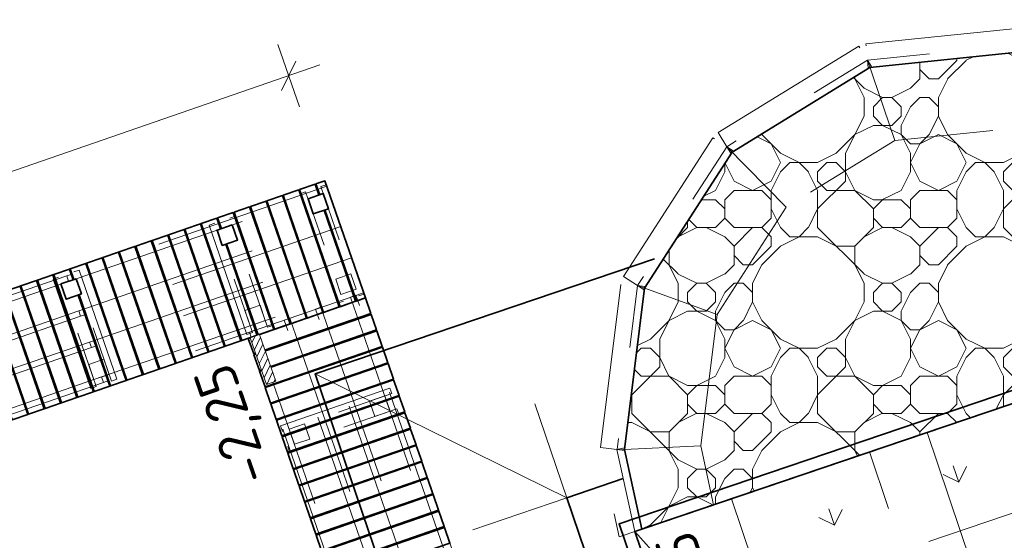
# Model space of a CAD drawing. Header units: metres. Extents: x 264779 to 275389, y 575281 to 580396.
# Tile 66 of 174: x 265268 to 265280, y 577023 to 577029. Entities that reach past the tile are written whole.
import ezdxf

# ---------------------------------------------------------------- set-up
doc = ezdxf.new("R2010")
doc.units = ezdxf.units.M
doc.set_wipeout_variables(frame=1)
doc.linetypes.add('HIDDEN', pattern=[9.524999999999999, 6.35, -3.175])
doc.layers.add('N-GV-GR-GRAS_BERMKRUIDENMENGSEL-A', color=7, linetype='Continuous', lineweight=18, true_color=0x00a500)
for name, color, linetype, lineweight in [('N-WA-RI-DETAIL1-G', 1, 'HIDDEN', 18), ('N-WE-GK-BESCHOEIING-G', 130, 'B-WE-GK-BESCHOEIING_TYPE_1-G', 35), ('N-WE-GK-BESCHOEIING_ACHTERKANT-G', 130, 'Continuous', 35), ('N-WE-GW-TALUD_KRUIN-G', 3, 'Continuous', 35), ('N-WE-GW-TALUD_TEEN-G', 94, 'Continuous', 35), ('N-WE-GW-TALUDARCERING-G', 90, 'Continuous', 18), ('N-WE-GW-TALUDARCERING_LANG-G', 60, 'Continuous', 13), ('N-WE-GW-WATERGANG_BODEM-G', 44, 'Continuous', 35), ('N-WE-IE-MEUBILAIR_WATERWEGMEUBILAIR_KIKKER-S', 11, 'Continuous', 18), ('N-WE-OG-TOPOGRAFIE-G', 7, 'Continuous', 35), ('N-WE-VH-VERHARDING_STORTSTEEN-A', 7, 'Continuous', 18), ('N-XX-AL-HOOGTELABEL-T25-M', 7, 'Continuous', 25), ('N-XX-AL-TOPOGRAFIE-G', 7, 'Continuous', 35), ('X-XX-AL-AANPIJLING-T25', 7, 'Continuous', 25)]:
    doc.layers.add(name, color=color, linetype=linetype, lineweight=lineweight)
doc.layers.add('X-XX-AL-HULPLAAG-G', color=6, linetype='Continuous', lineweight=18, plot=False)
doc.styles.add('NLCS-ISO-ANNOTATIVE-T25', font='NLCS-ISO.ttf', dxfattribs={"height": 2.5})
doc.styles.add('NLCS-ISO-M1000-T25', font='NLCS-ISO.ttf', dxfattribs={"height": 2.5})
doc.linetypes.add('B-WE-GK-BESCHOEIING_TYPE_1-G', pattern='A,7.5,[151,NLCS.shx,S=2,R=0,X=-0.25,Y=0.6],2.5', length=10)
doc.dimstyles.new('NLCS-ANNOTATIVE-T25-SCHRAP', dxfattribs={"dimtxt": 2.5, "dimasz": 1.4, "dimexe": 2, "dimexo": 2, "dimgap": 0.7, "dimtad": 1, "dimzin": 0, "dimtxsty": 'NLCS-ISO-ANNOTATIVE-T25', "dimblk": 'OBLIQUE', "dimcen": 2.5, "dimdle": 2, "dimclrd": 256, "dimclre": 256, "dimclrt": 256, "dimadec": 1, "dimazin": 0, "dimtfac": 1, "dimtofl": 0, "dimtmove": 1, "dimatfit": 0, "dimldrblk": 'OBLIQUE', "dimfxl": 2, "dimfxlon": 1, "dimtfillclr": 256, "dimtolj": 1, "dimtzin": 0, "dimlwd": 18, "dimlwe": 18, "dimarcsym": 0})

# ---------------------------------------------------------------- blocks, each defined once
blk = doc.blocks.new('_Oblique')
at = {"color": 0, "linetype": 'ByBlock', "lineweight": -2}
blk.add_line((-0.5, -0.5), (0.5, 0.5), dxfattribs=at)
blk = doc.blocks.new('*D58')
at = {"layer": 'Defpoints', "color": 0, "transparency": 16777216}
for p in [(265271.6326178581, 577028.515138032), (265272.072027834, 577027.2419269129), (265263.0917926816, 577024.1426727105)]:
    blk.add_point(p, dxfattribs=at)
at = {"layer": 'X-XX-AL-AANPIJLING-T25', "lineweight": 18, "transparency": 16777216}
for p, q in [((265271.7631127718, 577028.1370228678), (265271.5021229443, 577028.8932531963)), ((265262.2742675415, 577025.2853889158), (265272.0107330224, 577028.6456329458)), ((265262.7828776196, 577025.0377686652), (265262.521887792, 577025.7939989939))]:
    blk.add_line(p, q, dxfattribs=at)
at = {"layer": 'X-XX-AL-AANPIJLING-T25', "lineweight": 18, "transparency": 16777216, "xscale": 0.28, "yscale": 0.28, "zscale": 0.28}
for p, rotation in [((265271.6326178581, 577028.515138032), 19.04055235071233), ((265262.6523827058, 577025.4158838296), 199.0405523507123)]:
    blk.add_blockref('_Oblique', p, dxfattribs=dict(at, rotation=rotation))
at = {"layer": 'X-XX-AL-AANPIJLING-T25', "transparency": 16777216, "insert": (265266.9989558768, 577027.3814376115), "char_height": 0.5, "attachment_point": 5, "rotation": 19.04055235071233, "style": 'NLCS-ISO-ANNOTATIVE-T25', "bg_fill": 3, "box_fill_scale": 1.1, "bg_fill_color": 256, "bg_fill_true_color": 13158600, "bg_fill_transparency": 0}
blk.add_mtext('\\A1;9,50', dxfattribs=at)
blk = doc.blocks.new('Kikker')
blk.add_wipeout([(-2.5579538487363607e-10, 0.6000000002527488), (-2.220446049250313e-16, 2.220446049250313e-16), (2.9999999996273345, -1.6689227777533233e-10), (2.9999999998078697, 0.6000000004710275)])
at = {"layer": 'N-WE-IE-MEUBILAIR_WATERWEGMEUBILAIR_KIKKER-S'}
h = blk.add_hatch(dxfattribs=at)
h.set_pattern_fill('ANSI31', color=256, scale=0.09999999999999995, angle=-138.5508714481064)
h.set_pattern_definition([(225.0000000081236, (1.685447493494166, 2.088492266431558), (0.22450640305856, -0.2245064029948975), [])])
h.paths.add_polyline_path([(2.999999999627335, -1.668922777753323e-10), (0, 0), (-5.954916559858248e-10, 0.5999999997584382), (2.999999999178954, 0.6000000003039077)])
blk.add_lwpolyline([(2.999999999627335, -1.668922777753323e-10), (0, 0), (-2.557953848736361e-10, 0.6000000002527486), (2.999999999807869, 0.6000000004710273)], close=True, dxfattribs=at)

msp = doc.modelspace()

# ---------------------------------------------------------------- hatches: boundary and pattern name
at = {"layer": 'N-GV-GR-GRAS_BERMKRUIDENMENGSEL-A'}
h = msp.add_hatch(dxfattribs=at)
h.set_pattern_fill('AGR-KRUIDEN', color=256, scale=0.562500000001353, pattern_type=2)
h.set_pattern_definition([(109.0885257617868, (229946.4539325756, 679547.0011022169), (-1.011904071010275, 0.4916046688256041), [0.2109375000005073, -1.38005275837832]), (64.0885257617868, (229946.4539325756, 679547.0011022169), (-1.011904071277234, 0.4916046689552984), [0.2109375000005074, -0.9140625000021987]), (154.0885257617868, (229946.4539325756, 679547.0011022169), (-0.4916046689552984, -1.011904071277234), [0.2109375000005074, -0.9140625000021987])])
h.paths.add_polyline_path([(265285.7484392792, 577021.7645490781), (265284.3489888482, 577025.8833521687), (265275.824595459, 577022.9963460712), (265279.042380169, 577013.5281962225, 0.05756406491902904), (265281.116190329, 577014.5111222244), (265280.3654266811, 577016.7203515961), (265284.5647251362, 577018.1624666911), (265284.5700261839, 577018.1468676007, 0.09599579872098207)])
at = {"layer": 'N-WE-VH-VERHARDING_STORTSTEEN-A'}
h = msp.add_hatch(dxfattribs=at)
h.set_pattern_fill('AVH-NATUURSTEEN_LOSVERBAND_02', color=256, scale=1.125000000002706, pattern_type=2)
h.set_pattern_definition([(0, (1.575000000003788, 0), (0, 2.250000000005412), [0.1125000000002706, -0.3375000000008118, 0.1125000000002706, -1.687500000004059]), (0, (2.137500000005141, 0.2250000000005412), (0, 2.250000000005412), [0.1125000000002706, -2.137500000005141]), (0, (1.012500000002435, 0.4500000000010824), (0, 2.250000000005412), [0.2250000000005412, -2.025000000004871]), (0, (0.4500000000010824, 0.562500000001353), (0, 2.250000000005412), [0.3375000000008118, -1.9125000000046]), (0, (1.575000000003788, 0.6750000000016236), (0, 2.250000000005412), [0.2250000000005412, -0.2250000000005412, 0.3375000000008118, -1.462500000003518]), (0, (1.462500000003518, 1.012500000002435), (0, 2.250000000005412), [0.3375000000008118, -1.9125000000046]), (0, (0.9000000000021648, 1.125000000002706), (0, 2.250000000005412), [0.3375000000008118, -0.7875000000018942, 0.3375000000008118, -0.7875000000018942]), (0, (0.4500000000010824, 1.462500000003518), (0, 2.250000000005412), [0.3375000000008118, -0.1125000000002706, 0.1125000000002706, -1.687500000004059]), (0, (1.9125000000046, 1.687500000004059), (0, 2.250000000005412), [0.1125000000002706, -2.137500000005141]), (0, (1.462500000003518, 1.9125000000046), (0, 2.250000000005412), [0.2250000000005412, -2.025000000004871]), (90, (0, 2.025000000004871), (-2.250000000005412, 1.377727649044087e-16), [0.2250000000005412, -2.025000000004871]), (90, (0.2250000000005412, 0.4500000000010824), (-2.250000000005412, 1.377727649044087e-16), [0.1125000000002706, -0.2250000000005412, 0.3375000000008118, -1.575000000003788]), (90, (0.7875000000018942, 0.6750000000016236), (-2.250000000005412, 1.377727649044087e-16), [0.4500000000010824, -0.1125000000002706, 0.1125000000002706, -1.575000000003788]), (90, (1.125000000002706, 1.237500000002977), (-2.250000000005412, 1.377727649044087e-16), [0.3375000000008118, -1.9125000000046]), (90, (1.237500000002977, 0.2250000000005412), (-2.250000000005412, 1.377727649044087e-16), [0.2250000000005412, -2.025000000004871]), (90, (1.350000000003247, 2.025000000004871), (-2.250000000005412, 1.377727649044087e-16), [0.2250000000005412, -2.025000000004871]), (90, (1.462500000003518, 0.6750000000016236), (-2.250000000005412, 1.377727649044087e-16), [0.2250000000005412, -1.125000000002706, 0.1125000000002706, -0.7875000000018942]), (90, (1.80000000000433, 1.80000000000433), (-2.250000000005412, 1.377727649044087e-16), [0.1125000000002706, -0.1125000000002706, 0.1125000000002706, -1.9125000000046]), (90, (1.9125000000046, 0.7875000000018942), (-2.250000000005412, 1.377727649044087e-16), [0.2250000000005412, -0.3375000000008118, 0.2250000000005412, -1.462500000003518]), (90, (2.025000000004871, 0.2250000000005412), (-2.250000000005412, 1.377727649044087e-16), [0.2250000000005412, -2.025000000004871]), (45, (0.1125000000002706, 0.2250000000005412), (0, 2.250000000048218), [0.3181972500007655, -0.636396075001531, 0.4772970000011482, -1.75009018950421]), (45, (0, 0.2250000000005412), (0, 2.250000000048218), [0.3181980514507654, -2.863782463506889]), (45, (1.237500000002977, 0.4500000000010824), (0, 2.250000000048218), [0.3181980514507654, -2.863782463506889]), (45, (1.012500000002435, 1.575000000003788), (0, 2.250000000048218), [0.3181980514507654, -2.863782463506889]), (45, (2.025000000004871, 0.4500000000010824), (0, 2.250000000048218), [0.3181980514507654, -2.863782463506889]), (45, (0.1125000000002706, 0.6750000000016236), (0, 2.250000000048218), [0.1590990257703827, -3.022881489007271]), (45, (0.3375000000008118, 1.350000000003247), (0, 2.250000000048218), [0.1590990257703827, -3.022881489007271]), (45, (0.562500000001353, 0.562500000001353), (0, 2.250000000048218), [0.1590990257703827, -3.022881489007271]), (45, (0.7875000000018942, 1.350000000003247), (0, 2.250000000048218), [0.1590990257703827, -3.022881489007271]), (45, (1.462500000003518, 0.9000000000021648), (0, 2.250000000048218), [0.1590990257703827, -3.022881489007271]), (45, (1.462500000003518, 2.137500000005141), (0, 2.250000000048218), [0.1590990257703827, -3.022881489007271]), (45, (1.687500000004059, 1.9125000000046), (0, 2.250000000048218), [0.1590990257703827, -3.022881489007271]), (45, (1.80000000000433, 0.6750000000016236), (0, 2.250000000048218), [0.1590990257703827, -3.022881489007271]), (45, (1.9125000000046, 0.1125000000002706), (0, 2.250000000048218), [0.1590990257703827, -3.022881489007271]), (45, (1.9125000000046, 1.012500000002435), (0, 2.250000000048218), [0.1590990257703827, -3.022881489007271]), (45, (1.9125000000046, 2.137500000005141), (0, 2.250000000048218), [0.1590990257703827, -3.022881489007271]), (45, (2.025000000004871, 1.687500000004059), (0, 2.250000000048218), [0.1590990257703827, -3.022881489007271]), (135, (1.575000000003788, 1.9125000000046), (-2.250000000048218, 0), [0.1590990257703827, -3.022881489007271]), (135, (1.80000000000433, 2.137500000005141), (-2.250000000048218, 0), [0.1590990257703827, -3.022881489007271]), (135, (1.9125000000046, 1.687500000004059), (-2.250000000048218, 0), [0.1590990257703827, -3.022881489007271]), (135, (2.250000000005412, 2.137500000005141), (-2.250000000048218, 0), [0.1590990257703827, -3.022881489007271]), (135, (1.125000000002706, 1.350000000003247), (-2.250000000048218, 0), [0.1590990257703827, -3.022881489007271]), (135, (0.9000000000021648, 1.125000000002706), (-2.250000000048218, 0), [0.1590990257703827, -3.022881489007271]), (135, (0.2250000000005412, 0.562500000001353), (-2.250000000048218, 0), [0.1590990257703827, -3.022881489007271]), (135, (0.4500000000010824, 0.562500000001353), (-2.250000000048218, 0), [0.1590990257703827, -3.022881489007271]), (135, (0.6750000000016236, 1.350000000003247), (-2.250000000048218, 0), [0.1590990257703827, -3.022881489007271]), (135, (0.2250000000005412, 1.012500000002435), (-2.250000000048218, 0), [0.1590990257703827, -3.022881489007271]), (135, (1.575000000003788, 0.6750000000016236), (-2.250000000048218, 0), [0.1590990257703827, -3.022881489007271]), (135, (1.9125000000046, 0.9000000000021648), (-2.250000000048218, 0), [0.1590990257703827, -3.022881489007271]), (135, (2.025000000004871, 0.4500000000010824), (-2.250000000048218, 0), [0.1590990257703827, -3.022881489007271]), (135, (2.025000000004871, 0.6750000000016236), (-2.250000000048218, 0), [0.1590990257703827, -3.022881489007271]), (135, (2.137500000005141, 0.2250000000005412), (-2.250000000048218, 0), [0.1590990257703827, -3.022881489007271]), (135, (0.3375000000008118, 1.575000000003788), (-2.250000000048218, 0), [0.3181980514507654, -2.863782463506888]), (135, (1.462500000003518, 0.9000000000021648), (-2.250000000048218, 0), [0.3181980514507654, -2.863782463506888]), (135, (1.350000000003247, 0.1125000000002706), (-2.250000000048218, 0), [0.7954951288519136, -2.386485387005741]), (26.5650512, (0, 1.125000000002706), (2.250000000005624, 9.00145058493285e-10), [0.2515500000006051, -4.779602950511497]), (26.5650512, (0.3375000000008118, 0.4500000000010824), (2.250000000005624, 9.00145058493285e-10), [0.2515500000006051, -4.779602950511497]), (26.5650512, (0.7875000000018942, 1.462500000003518), (2.250000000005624, 9.00145058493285e-10), [0.2515500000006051, -4.779602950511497]), (26.5650512, (1.687500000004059, 0), (2.250000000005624, 9.00145058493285e-10), [0.2515500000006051, -4.779602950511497]), (26.5650512, (1.350000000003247, 0.562500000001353), (2.250000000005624, 9.00145058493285e-10), [0.2515500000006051, -4.779602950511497]), (26.5650512, (1.575000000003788, 1.012500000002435), (2.250000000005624, 9.00145058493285e-10), [0.2515500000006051, -4.779602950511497]), (26.5650512, (1.237500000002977, 1.80000000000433), (2.250000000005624, 9.00145058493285e-10), [0.2515500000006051, -4.779602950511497]), (26.5650512, (2.025000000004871, 1.687500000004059), (2.250000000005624, 9.00145058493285e-10), [0.2515500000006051, -4.779602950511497]), (63.43494880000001, (0.2250000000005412, 1.125000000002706), (9.00145058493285e-10, 2.250000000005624), [0.2515500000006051, -4.779602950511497]), (63.43494880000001, (0.2250000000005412, 1.237500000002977), (9.00145058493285e-10, 2.250000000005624), [0.2515500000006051, -4.779602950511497]), (63.43494880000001, (1.125000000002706, 1.575000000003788), (9.00145058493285e-10, 2.250000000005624), [0.5031000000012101, -4.528052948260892]), (63.43494880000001, (1.9125000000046, 1.462500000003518), (9.00145058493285e-10, 2.250000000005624), [0.2515500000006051, -4.779602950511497]), (63.43494880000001, (1.80000000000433, 1.125000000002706), (9.00145058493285e-10, 2.250000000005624), [0.2515500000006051, -4.779602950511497]), (63.43494880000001, (0.6750000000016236, 0.6750000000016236), (9.00145058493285e-10, 2.250000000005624), [0.2515500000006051, -4.779602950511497]), (63.43494880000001, (1.80000000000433, 1.9125000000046), (9.00145058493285e-10, 2.250000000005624), [0.2515500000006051, -4.779602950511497]), (63.43494880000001, (2.137500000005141, 1.80000000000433), (9.00145058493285e-10, 2.250000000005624), [0.2515500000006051, -4.779602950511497]), (116.5650512, (0.1125000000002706, 1.80000000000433), (-9.001459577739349e-10, 2.250000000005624), [0.2515500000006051, -4.779602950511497]), (116.5650512, (1.350000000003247, 0), (-9.001459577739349e-10, 2.250000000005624), [0.2515500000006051, -4.779602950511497]), (116.5650512, (0.3375000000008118, 1.462500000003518), (-9.001459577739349e-10, 2.250000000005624), [0.2515500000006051, -4.779602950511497]), (116.5650512, (2.025000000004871, 1.237500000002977), (-9.001459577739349e-10, 2.250000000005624), [0.2515500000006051, -4.779602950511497]), (116.5650512, (1.237500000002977, 1.125000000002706), (-9.001459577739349e-10, 2.250000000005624), [0.2515500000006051, -4.779602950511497]), (116.5650512, (1.9125000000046, 1.575000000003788), (-9.001459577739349e-10, 2.250000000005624), [0.2515500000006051, -4.779602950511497]), (116.5650512, (0.7875000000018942, 1.125000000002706), (-9.001459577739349e-10, 2.250000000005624), [0.2515500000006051, -4.779602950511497]), (116.5650512, (0.3375000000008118, 0.6750000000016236), (-9.001459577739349e-10, 2.250000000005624), [0.2515500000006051, -4.779602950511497]), (153.4349488, (0.2250000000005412, 1.687500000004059), (-2.250000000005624, 9.001453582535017e-10), [0.2515500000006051, -4.779602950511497]), (153.4349488, (1.012500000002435, 0.4500000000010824), (-2.250000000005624, 9.001453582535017e-10), [0.2515500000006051, -4.779602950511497]), (153.4349488, (0.562500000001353, 1.462500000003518), (-2.250000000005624, 9.001453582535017e-10), [0.2515500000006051, -4.779602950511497]), (153.4349488, (1.9125000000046, 0.562500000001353), (-2.250000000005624, 9.001453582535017e-10), [0.2515500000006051, -4.779602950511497]), (153.4349488, (1.575000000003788, 0), (-2.250000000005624, 9.001453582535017e-10), [0.2515500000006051, -4.779602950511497]), (153.4349488, (1.80000000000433, 1.80000000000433), (-2.250000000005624, 9.001453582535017e-10), [0.2515500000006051, -4.779602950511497]), (153.4349488, (1.462500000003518, 1.012500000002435), (-2.250000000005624, 9.001453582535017e-10), [0.2515500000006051, -4.779602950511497]), (153.4349488, (0.2250000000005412, 1.687500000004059), (-2.250000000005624, 9.001453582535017e-10), [0.2515500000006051, -4.779602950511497]), (153.4349488, (2.250000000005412, 1.125000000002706), (-2.250000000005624, 9.001453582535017e-10), [0.2515500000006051, -4.779602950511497]), (243.4349488, (0.1125000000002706, 0.2250000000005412), (-9.001443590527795e-10, -2.250000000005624), [0.2515500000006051, -4.779602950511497])])
h.paths.add_polyline_path([(265284.2632032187, 577025.8542986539), (265275.9103810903, 577023.0253995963), (265275.7011546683, 577023.987621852), (265275.943120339, 577025.9424269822), (265277.0034865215, 577027.5896073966), (265278.6729003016, 577028.6146135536), (265280.6216011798, 577028.8149754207), (265282.4646609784, 577028.1511152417), (265283.8446740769, 577026.7456351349)])

# ---------------------------------------------------------------- linework, layer by layer
at = {"layer": 'N-WA-RI-DETAIL1-G', "ltscale": 0.35, "flags": 128}
for points in [[(265280.6328013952, 577028.906601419), (265280.6123455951, 577029.1055526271), (265278.6228340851, 577028.9009946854), (265278.6432898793, 577028.7020435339)], [(265276.9389144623, 577027.6555711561), (265276.8342671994, 577027.8260087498), (265278.5386426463, 577028.872481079), (265278.6432898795, 577028.7020435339)], [(265278.6432898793, 577028.7020435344), (265278.9722945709, 577027.7305993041), (265277.6563822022, 577026.9226400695)], [(265278.6432898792, 577028.7020435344), (265278.9722945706, 577027.7305993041), (265280.5083544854, 577027.8885341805)], [(265275.8563412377, 577025.9738948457), (265275.6881738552, 577026.0821519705), (265276.7707468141, 577027.7638284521), (265276.9389144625, 577027.6555711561)], [(265277.6563822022, 577026.9226400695), (265276.9389144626, 577027.655571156)], [(265277.6563822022, 577026.9226400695), (265276.8205503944, 577025.6242530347)], [(265275.6444769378, 577023.9848342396), (265275.4109426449, 577024.0138897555), (265275.6578717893, 577025.9985877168), (265275.8563412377, 577025.9738948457)], [(265276.8205503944, 577025.6242530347), (265275.8563412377, 577025.9738948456)], [(265276.8205503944, 577025.6242530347), (265276.6225648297, 577024.0329400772)], [(265276.2309402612, 577021.8006994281), (265284.7522751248, 577024.6967056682)], [(265279.3642918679, 577024.1951557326), (265282.2512964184, 577015.6707669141)], [(265276.6225648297, 577024.0329400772), (265276.7777691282, 577023.3191629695), (265275.6339607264, 577022.9317826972), (265275.4132563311, 577023.9467916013), (265275.5717658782, 577023.9812580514)], [(265275.8245954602, 577022.9963460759), (265275.6086895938, 577023.9892867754), (265275.6966345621, 577024.0084096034), (265275.9103810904, 577023.0253995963)], [(265276.6225648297, 577024.0329400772), (265275.6100261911, 577023.9831398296)], [(265276.9964060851, 577023.3932100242), (265279.8834106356, 577014.8688212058)]]:
    msp.add_lwpolyline(points, dxfattribs=at)
for points in [[(265278.6524949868, 577028.6125155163), (265280.6420064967, 577028.8170734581), (265280.6328013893, 577028.9066014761), (265278.6432898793, 577028.7020435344)], [(265278.6903811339, 577028.6253466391), (265276.9860056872, 577027.5788743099), (265276.9389144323, 577027.655571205), (265278.6432898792, 577028.7020435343)], [(265277.0145899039, 577027.6068553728), (265275.932016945, 577025.9251788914), (265275.8563415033, 577025.9738946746), (265276.9389144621, 577027.6555711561)], [(265272.478901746, 577025.8484228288), (265272.5450718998, 577025.8712594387), (265272.0883397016, 577027.1946625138), (265272.0221695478, 577027.1718259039)], [(265268.9665681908, 577026.0248001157), (265272.1170664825, 577027.1119258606), (265272.0942298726, 577027.1780960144), (265268.9437315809, 577026.0909702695)], [(265272.2948792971, 577025.7849130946), (265272.2287091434, 577025.7620764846), (265271.7719769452, 577027.0854795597), (265271.8381470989, 577027.1083161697)], [(265269.089700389, 577025.6680187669), (265272.2401986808, 577026.7551445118), (265272.2630352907, 577026.688974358), (265269.1125369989, 577025.6018486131)], [(265270.7364593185, 577026.7281020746), (265270.6702891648, 577026.7052654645), (265271.127021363, 577025.3818623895), (265271.1931915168, 577025.4046989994)], [(265270.9204817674, 577026.7916118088), (265270.9866519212, 577026.8144484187), (265271.4433841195, 577025.4910453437), (265271.3772139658, 577025.4682087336)], [(265269.2201953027, 577025.2899036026), (265272.3706935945, 577026.3770293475), (265272.3935302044, 577026.3108591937), (265269.2430319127, 577025.2237334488)], [(265269.0299059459, 577026.1391372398), (265269.0960760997, 577026.1619738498), (265269.552808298, 577024.8385707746), (265269.4866381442, 577024.8157341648)], [(265272.2660248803, 577025.8675192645), (265272.2025629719, 577026.051903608), (265272.3869473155, 577026.1153655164), (265272.450409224, 577025.9309811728)], [(265268.9665681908, 577026.0248001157), (265265.1854165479, 577024.7198509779), (265265.162579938, 577024.7860211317), (265268.9437315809, 577026.0909702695)], [(265268.845883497, 577026.0756275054), (265268.7797133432, 577026.0527908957), (265269.2364455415, 577024.7293878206), (265269.3026156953, 577024.7522244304)], [(265269.3660544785, 577024.8667692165), (265272.5165527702, 577025.9538949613), (265272.5393893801, 577025.8877248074), (265269.3888910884, 577024.8005990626)], [(265275.9456529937, 577025.9627829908), (265275.6987238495, 577023.9780850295), (265275.6094124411, 577023.989196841), (265275.8563415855, 577025.9738948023)], [(265272.3805131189, 577025.8339457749), (265273.4815379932, 577022.6541955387), (265273.5476890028, 577022.6770875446), (265272.4466641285, 577025.8568377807)], [(265269.1124273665, 577025.6016657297), (265265.3312757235, 577024.2967165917), (265265.3084391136, 577024.3628867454), (265269.0895907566, 577025.6678358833)], [(265271.2853605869, 577025.7353590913), (265271.3488224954, 577025.5509747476), (265271.1644381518, 577025.4875128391), (265271.1009762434, 577025.6718971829)], [(265272.023834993, 577025.710514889), (265273.1248598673, 577022.5307646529), (265273.0587088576, 577022.5078726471), (265271.9576839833, 577025.6876228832)], [(265271.6458292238, 577025.5797034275), (265272.7468540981, 577022.3999531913), (265272.6807030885, 577022.3770611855), (265271.5796782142, 577025.5568114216)], [(265271.2228171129, 577025.433490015), (265272.3238419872, 577022.2537397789), (265272.2576909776, 577022.2308477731), (265271.1566661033, 577025.4105980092)], [(265269.2429222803, 577025.2235505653), (265265.4617706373, 577023.9186014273), (265265.4389340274, 577023.9847715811), (265269.2200856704, 577025.289720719)], [(265269.3947847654, 577025.0828845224), (265269.4582466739, 577024.8985001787), (265269.2738623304, 577024.8350382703), (265269.2104004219, 577025.019422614)], [(265269.3660544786, 577024.8667692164), (265265.5849028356, 577023.5618200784), (265265.6077394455, 577023.4956499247), (265269.3888910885, 577024.8005990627)], [(265272.6129241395, 577024.5733206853), (265272.7972552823, 577024.6369369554), (265272.8608715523, 577024.4526058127), (265272.6765404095, 577024.3889895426)], [(265286.8979124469, 576990.4137359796), (265289.7330280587, 576991.3925454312), (265278.666059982, 577023.9586814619), (265275.8245954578, 577022.9963460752)]]:
    msp.add_lwpolyline(points, close=True, dxfattribs=at)
at = {"layer": 'N-WE-GK-BESCHOEIING-G', "ltscale": 0.6, "flags": 128}
msp.add_lwpolyline([(265302.3826638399, 577032.0779473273), (265284.3011238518, 577026.0255105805), (265275.6342554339, 577023.090251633), (265286.7078557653, 576990.5068078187), (265284.9584578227, 576989.9028369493)], dxfattribs=at)
at = {"layer": 'N-WE-GK-BESCHOEIING_ACHTERKANT-G', "flags": 128}
msp.add_lwpolyline([(265284.9584578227, 576989.9028369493), (265285.0074093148, 576989.761049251), (265286.8979124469, 576990.4137359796), (265275.8245954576, 577022.9963460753), (265284.3489888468, 577025.8833521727), (265302.4302767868, 577031.9357045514), (265302.3826638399, 577032.0779473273)], dxfattribs=at)
at = {"layer": 'N-WE-GW-TALUD_KRUIN-G', "ltscale": 0.9999899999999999, "flags": 128}
msp.add_lwpolyline([(265278.0022309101, 577020.5664760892), (265275.8245954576, 577022.9963460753)], dxfattribs=at)
at = {"layer": 'N-WE-GW-TALUD_TEEN-G', "ltscale": 0.9999899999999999, "flags": 128}
msp.add_lwpolyline([(265275.8245954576, 577022.9963460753), (265284.3489888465, 577025.8833521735), (265302.4302767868, 577031.9357045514), (265312.9172282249, 577035.3903513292), (265332.0295385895, 576979.0151111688), (265332.3251558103, 576978.1431343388), (265333.0640322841, 576976.008003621)], dxfattribs=at)
at = {"layer": 'N-WE-GW-TALUD_TEEN-G', "ltscale": 0.9999899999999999}
msp.add_lwpolyline([(265275.8245954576, 577022.9963460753), (265286.8979124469, 576990.4137359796), (265285.2153646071, 576989.8328447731)], dxfattribs=at)
at = {"layer": 'N-WE-GW-TALUDARCERING-G'}
for q in [(265274.6148547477, 577024.5398553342), (265273.8636107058, 577023.0171359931)]:
    msp.add_line((265274.9997886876, 577023.4032701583), q, dxfattribs=at)
at = {"layer": 'N-WE-GW-TALUDARCERING_LANG-G', "flags": 128}
msp.add_lwpolyline([(265274.9997886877, 577023.4032701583), (265271.9543483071, 577024.9057590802)], dxfattribs=at)
at = {"layer": 'N-WE-GW-WATERGANG_BODEM-G', "flags": 128}
for points in [[(265275.685608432, 577023.6355407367), (265274.9997886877, 577023.4032701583), (265275.8042348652, 577021.0362326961), (265286.0743334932, 576990.8170472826), (265286.0743334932, 576990.8170472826), (265284.7952861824, 576990.3754626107), (265284.9584578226, 576989.9028369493), (265286.7078557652, 576990.5068078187), (265275.6342554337, 577023.090251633), (265284.3011238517, 577026.0255105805), (265302.3826638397, 577032.0779473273), (265301.75275218, 577032.394364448), (265284.1415738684, 577026.4993719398), (265284.0709641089, 577026.4754581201)], [(265284.9584578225, 576989.9028369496), (265284.9584578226, 576989.9028369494), (265282.6898546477, 576989.1196130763), (265281.7434591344, 576991.8608419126), (265283.0334265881, 576992.3061967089), (265283.033426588, 576992.3061967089), (265271.9543483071, 577024.9057590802), (265276.0649269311, 577026.2979127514)]]:
    msp.add_lwpolyline(points, dxfattribs=at)
at = {"layer": 'N-WE-OG-TOPOGRAFIE-G', "ltscale": 0.1}
msp.add_lwpolyline([(265284.2632032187, 577025.8542986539), (265275.9103810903, 577023.0253995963), (265275.7011546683, 577023.987621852), (265275.943120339, 577025.9424269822), (265277.0034865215, 577027.5896073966), (265278.6729003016, 577028.6146135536), (265280.6216011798, 577028.8149754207), (265282.4646609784, 577028.1511152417), (265283.8446740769, 577026.7456351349)], close=True, dxfattribs=at)
at = {"layer": 'N-XX-AL-TOPOGRAFIE-G', "flags": 128}
for points in [[(265271.9987626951, 577027.0710594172), (265271.9538668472, 577027.2011472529), (265271.7648092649, 577027.1358997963), (265272.2541651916, 577025.7179679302), (265272.4432227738, 577025.7832153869), (265272.0623789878, 577026.8867282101)], [(265272.0718345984, 577026.8899826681), (265272.4526756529, 577025.7864777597), (265272.5613837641, 577025.8239950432), (265272.0720278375, 577027.2419269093), (265271.9633197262, 577027.2044096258), (265272.0082183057, 577027.0743138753)], [(265270.8170764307, 577026.6634841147), (265270.7722569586, 577026.7933506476), (265270.9613145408, 577026.8585981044), (265271.4506704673, 577025.4406662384), (265271.2616128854, 577025.3754187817), (265270.8806927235, 577026.4791529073)], [(265270.8712371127, 577026.4758984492), (265271.2521600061, 577025.3721564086), (265271.063102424, 577025.3069089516), (265270.5737464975, 577026.7248408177), (265270.7628040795, 577026.7900882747), (265270.8076208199, 577026.6602296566)], [(265269.0305123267, 577026.0468085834), (265268.9856628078, 577026.1767621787), (265269.1747203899, 577026.2420096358), (265269.6640763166, 577024.8240777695), (265269.4750187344, 577024.7588303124), (265269.0941286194, 577025.8624773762)], [(265269.0846730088, 577025.8592229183), (265269.4655658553, 577024.7555679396), (265269.2765082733, 577024.6903204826), (265268.7871523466, 577026.1082523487), (265268.9762099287, 577026.1734998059), (265269.021056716, 577026.0435541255)]]:
    msp.add_lwpolyline(points, dxfattribs=at)
for points in [[(265271.5568459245, 577027.064127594), (265271.3677883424, 577026.9988801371), (265271.857144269, 577025.5809482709), (265272.0462018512, 577025.6461957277)], [(265271.7553563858, 577027.1326374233), (265271.5662988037, 577027.0673899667), (265272.0556547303, 577025.6494581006), (265272.2447123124, 577025.7147055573)], [(265271.9300004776, 577026.8411658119), (265271.8665385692, 577027.0255501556), (265272.0509229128, 577027.0890120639), (265272.1143848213, 577026.9046277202)], [(265271.3583354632, 577026.9956177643), (265271.169277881, 577026.9303703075), (265271.6586338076, 577025.5124384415), (265271.8476913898, 577025.5776858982)], [(265270.9707674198, 577026.8618604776), (265271.159825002, 577026.9271079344), (265271.6491809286, 577025.5091760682), (265271.4601233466, 577025.4439286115)], [(265270.3752360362, 577026.6563309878), (265270.5642936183, 577026.7215784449), (265271.0536495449, 577025.3036465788), (265270.8645919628, 577025.2383991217)], [(265270.9493361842, 577026.7090056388), (265271.0127980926, 577026.5246212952), (265270.828413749, 577026.4611593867), (265270.7649518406, 577026.6455437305)], [(265270.6566286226, 577025.1666269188), (265270.4675710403, 577025.1013794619), (265269.9782151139, 577026.519311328), (265270.1672726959, 577026.5845587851)], [(265270.1767255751, 577026.5878211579), (265270.3657831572, 577026.653068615), (265270.8551390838, 577025.2351367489), (265270.6660815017, 577025.1698892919)], [(265269.7797046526, 577026.4508014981), (265269.9687622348, 577026.5160489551), (265270.4581181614, 577025.098117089), (265270.2690605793, 577025.0328696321)], [(265269.38268373, 577026.3137818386), (265269.5717413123, 577026.3790292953), (265270.061097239, 577024.9610974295), (265269.8720396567, 577024.8958499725)], [(265269.5811941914, 577026.3822916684), (265269.7702517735, 577026.4475391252), (265270.2596077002, 577025.0296072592), (265270.070550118, 577024.9643598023)], [(265269.184173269, 577026.2452720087), (265269.373230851, 577026.3105194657), (265269.8625867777, 577024.8925875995), (265269.6735291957, 577024.8273401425)], [(265268.390131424, 577025.9712326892), (265268.5791890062, 577026.036480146), (265269.068544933, 577024.6185482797), (265268.8794873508, 577024.5533008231)], [(265268.5886418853, 577026.039742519), (265268.7776994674, 577026.104989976), (265269.267055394, 577024.6870581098), (265269.077997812, 577024.6218106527)], [(265269.0587603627, 577026.0565310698), (265269.1222222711, 577025.8721467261), (265268.9378379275, 577025.8086848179), (265268.8743760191, 577025.9930691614)], [(265267.9931105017, 577025.8342130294), (265268.1821680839, 577025.8994604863), (265268.6715240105, 577024.4815286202), (265268.4824664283, 577024.4162811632)], [(265268.191620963, 577025.9027228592), (265268.380678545, 577025.9679703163), (265268.8700344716, 577024.55003845), (265268.6809768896, 577024.4847909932)], [(265267.7946000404, 577025.7657031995), (265267.9836576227, 577025.8309506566), (265268.4730135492, 577024.4130187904), (265268.2839559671, 577024.3477713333)], [(265271.7600403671, 577023.5480449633), (265271.825287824, 577023.3589873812), (265273.2432196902, 577023.8483433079), (265273.1779722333, 577024.03740089)], [(265271.8285501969, 577023.3495345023), (265271.8937976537, 577023.1604769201), (265273.3117295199, 577023.6498328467), (265273.2464820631, 577023.8388904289)], [(265271.8970600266, 577023.1510240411), (265271.9623074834, 577022.9619664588), (265273.3802393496, 577023.4513223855), (265273.3149918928, 577023.6403799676)], [(265271.9655698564, 577022.9525135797), (265272.0308173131, 577022.7634559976), (265273.4487491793, 577023.2528119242), (265273.3835017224, 577023.4418695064)], [(265272.0340796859, 577022.7540031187), (265272.0993271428, 577022.5649455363), (265273.5172590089, 577023.0543014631), (265273.4520115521, 577023.2433590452)], [(265272.1025895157, 577022.5554926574), (265272.1678369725, 577022.3664350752), (265273.5857688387, 577022.8557910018), (265273.5205213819, 577023.0448485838)]]:
    msp.add_lwpolyline(points, close=True, dxfattribs=at)
at = {"layer": 'X-XX-AL-HULPLAAG-G', "flags": 128}
msp.add_lwpolyline([(265279.5603738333, 577000.9462110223), (265277.6029501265, 577006.617938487), (265272.8765105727, 577004.9867520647), (265272.6807682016, 577005.553924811), (265277.4072077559, 577007.1851112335), (265275.4497840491, 577012.856838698), (265270.7233444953, 577011.2256522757), (265270.527602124, 577011.7928250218), (265275.2540416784, 577013.4240114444), (265273.2966179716, 577019.0957389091), (265268.5701784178, 577017.4645524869), (265268.3744360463, 577018.031725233), (265273.1008756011, 577019.6629116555), (265271.1434518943, 577025.3346391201), (265263.5811486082, 577022.7247408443), (265263.0917926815, 577024.1426727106), (265272.0720278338, 577027.2419269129), (265284.3059260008, 576991.7936302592)], dxfattribs=at)

# ---------------------------------------------------------------- next in the draw order: texts
at = {"layer": 'N-XX-AL-HOOGTELABEL-T25-M', "insert": (265276.5489618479, 577021.4419529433), "char_height": 0.4999999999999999, "width": 1.042879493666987, "attachment_point": 1, "rotation": 108.95339915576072, "style": 'NLCS-ISO-M1000-T25', "bg_fill": 3, "box_fill_scale": 1.1, "bg_fill_color": 256, "bg_fill_transparency": 0}
msp.add_mtext('+0,45', dxfattribs=at)

# ---------------------------------------------------------------- next in the draw order: dimensions: what is measured, and where the dimension line sits
at = {"layer": 'X-XX-AL-AANPIJLING-T25'}
dim = msp.add_aligned_dim(p1=(265263.0917926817, 577024.1426727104), p2=(265272.0720278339, 577027.2419269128), distance=1.3469029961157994, dimstyle='NLCS-ANNOTATIVE-T25-SCHRAP', override={"dimtfill": 1}, dxfattribs=at)
dim.commit()
dim.dimension.update_dxf_attribs({"geometry": '*D58', "text_midpoint": (265266.9989558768, 577027.3814376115)})

# ---------------------------------------------------------------- next in the draw order: linework, layer by layer
at = {"layer": 'N-WA-RI-DETAIL1-G', "ltscale": 0.35, "flags": 128}
for points in [[(265271.620641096, 577024.0235883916), (265271.6435331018, 577023.957437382), (265272.9665532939, 577024.4152774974), (265272.9436612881, 577024.481428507)], [(265271.6395592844, 577024.2364811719), (265271.8238904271, 577024.300097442), (265271.8875066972, 577024.1157662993), (265271.7031755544, 577024.0521500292)]]:
    msp.add_lwpolyline(points, close=True, dxfattribs=at)
at = {"layer": 'N-XX-AL-TOPOGRAFIE-G', "flags": 128}
for points in [[(265271.1434518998, 577025.3346391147), (265271.2086993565, 577025.1455815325), (265272.6266312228, 577025.6349374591), (265272.561383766, 577025.8239950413)], [(265271.2119617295, 577025.1361286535), (265271.2772091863, 577024.9470710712), (265272.6951410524, 577025.4364269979), (265272.6298935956, 577025.62548458)], [(265271.2804715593, 577024.9376181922), (265271.345719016, 577024.74856061), (265272.7636508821, 577025.2379165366), (265272.6984034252, 577025.4269741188)], [(265271.3489813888, 577024.7391077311), (265271.4142288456, 577024.5500501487), (265272.8321607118, 577025.0394060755), (265272.7669132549, 577025.2284636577)], [(265271.4174912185, 577024.5405972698), (265271.4827386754, 577024.3515396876), (265272.9006705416, 577024.8408956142), (265272.8354230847, 577025.0299531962)], [(265271.4860010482, 577024.3420868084), (265271.5512485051, 577024.1530292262), (265272.9691803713, 577024.6423851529), (265272.9039329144, 577024.8314427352)], [(265271.5545108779, 577024.1435763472), (265271.6197583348, 577023.9545187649), (265273.037690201, 577024.4438746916), (265272.9724427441, 577024.6329322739)], [(265271.6230207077, 577023.9450658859), (265271.6882681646, 577023.7560083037), (265273.1062000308, 577024.2453642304), (265273.040952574, 577024.4344218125)], [(265271.6915305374, 577023.7465554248), (265271.7567779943, 577023.5574978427), (265273.1747098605, 577024.0468537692), (265273.1094624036, 577024.2359113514)]]:
    msp.add_lwpolyline(points, close=True, dxfattribs=at)

# ---------------------------------------------------------------- next in the draw order: block references
at = {"layer": 'N-WE-IE-MEUBILAIR_WATERWEGMEUBILAIR_KIKKER-S', "xscale": -0.2, "yscale": 0.2, "zscale": 0.2, "rotation": 109.0405525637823}
msp.add_blockref('Kikker', (265271.2804961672, 577025.3818605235), dxfattribs=at)

# ---------------------------------------------------------------- next in the draw order: linework, layer by layer
at = {"layer": 'N-WA-RI-DETAIL1-G', "ltscale": 0.35, "flags": 128}
msp.add_lwpolyline([(265271.5569773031, 577024.2075575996), (265271.5340852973, 577024.2737086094), (265272.8571054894, 577024.7315487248), (265272.8799974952, 577024.6653977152)], close=True, dxfattribs=at)

# ---------------------------------------------------------------- next in the draw order: texts
at = {"layer": 'N-XX-AL-HOOGTELABEL-T25-M', "insert": (265270.9523832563, 577023.5022057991), "char_height": 0.4999999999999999, "width": 1.042879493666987, "attachment_point": 1, "rotation": 109.0885257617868, "style": 'NLCS-ISO-M1000-T25', "bg_fill": 3, "box_fill_scale": 1.1, "bg_fill_color": 256, "bg_fill_transparency": 0}
msp.add_mtext('-2,25', dxfattribs=at)

doc.saveas('drawing.dxf')
